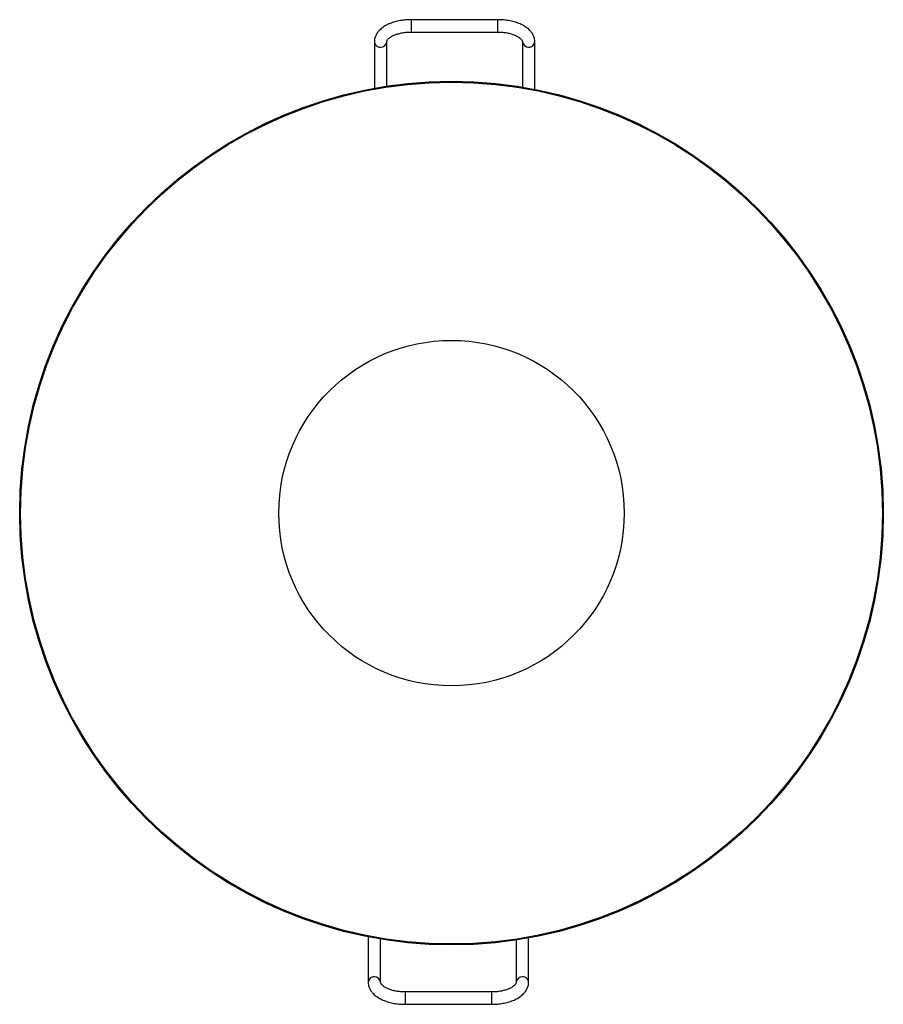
# Paper-space layout '_Superior' of a CAD drawing. Header units: millimetres. Extents: x -97.4 to -27.4, y -39.8 to 40.
import ezdxf

# ---------------------------------------------------------------- set-up
doc = ezdxf.new("R2010")
doc.units = ezdxf.units.MM

psp = doc.layouts.new('_Superior')

# ---------------------------------------------------------------- linework, layer by layer
at = {"color": 7, "linetype": 'Continuous', "lineweight": 25}
for p, q in [((-58.691, 39.994), (-65.691, 39.994)), ((-65.691, 38.994), (-65.691, 39.994)), ((-58.691, 38.994), (-58.691, 39.994)), ((-65.691, 38.994), (-58.691, 38.994)), ((-68.691, 38.206), (-68.691, 34.437)), ((-67.691, 34.604), (-67.691, 38.206)), ((-56.691, 38.206), (-56.691, 34.525)), ((-55.691, 34.343), (-55.691, 38.206)), ((-69.189, -34.343), (-69.189, -38.025)), ((-68.189, -38.025), (-68.189, -34.525)), ((-57.189, -34.604), (-57.189, -38.025)), ((-56.189, -38.025), (-56.189, -34.437)), ((-59.189, -38.812), (-66.189, -38.812)), ((-66.189, -38.812), (-66.189, -39.812)), ((-59.189, -38.812), (-59.189, -39.812)), ((-66.189, -39.812), (-59.189, -39.812))]:
    psp.add_line(p, q, dxfattribs=at)
for radius in [35, 34.924, 14]:
    psp.add_circle((-62.44, 0), radius, dxfattribs=at)
for centre, radius, start, end in [((-68.235, 38.232), 0.456, 183.20758, 275.55938), ((-68.158, 38.245), 0.468, 265.94324, 355.2222), ((-56.224, 38.245), 0.468, 184.77272, 274.05703), ((-56.147, 38.232), 0.456, 264.44067, 356.79161), ((-68.733, -38.051), 0.456, 84.44067, 176.79161), ((-68.656, -38.063), 0.468, 4.77272, 94.05703), ((-56.722, -38.063), 0.468, 85.94324, 175.2222), ((-56.645, -38.051), 0.456, 3.20758, 95.55938)]:
    psp.add_arc(centre, radius, start, end, dxfattribs=at)
for points, knots in [([(-65.691, 39.994), (-65.771, 39.993), (-66.002, 39.99), (-66.382, 39.955), (-66.817, 39.878), (-67.228, 39.762), (-67.609, 39.61), (-67.951, 39.419), (-68.231, 39.198), (-68.446, 38.956), (-68.592, 38.704), (-68.677, 38.451), (-68.687, 38.283), (-68.691, 38.206)], [0, 0, 0, 0, 0.0532281, 0.1534073, 0.2539982, 0.3552904, 0.4576729, 0.5614773, 0.6666364, 0.7589284, 0.8462414, 0.9298729, 1, 1, 1, 1]), ([(-55.691, 38.206), (-55.694, 38.272), (-55.702, 38.431), (-55.778, 38.677), (-55.919, 38.932), (-56.119, 39.167), (-56.378, 39.381), (-56.694, 39.571), (-57.061, 39.73), (-57.466, 39.854), (-57.897, 39.94), (-58.31, 39.987), (-58.576, 39.992), (-58.691, 39.994)], [0, 0, 0, 0, 0.06, 0.145903, 0.232578, 0.322943, 0.41847, 0.518403, 0.620389, 0.722159, 0.82323, 0.923717, 1, 1, 1, 1]), ([(-67.691, 38.206), (-67.691, 38.215), (-67.689, 38.243), (-67.672, 38.299), (-67.605, 38.402), (-67.477, 38.524), (-67.283, 38.65), (-67.036, 38.766), (-66.74, 38.865), (-66.405, 38.939), (-66.05, 38.985), (-65.808, 38.991), (-65.691, 38.994)], [0, 0, 0, 0, 0.054895, 0.1627374, 0.2623567, 0.3686727, 0.4721667, 0.5761641, 0.6818497, 0.789242, 0.8979317, 1, 1, 1, 1]), ([(-58.691, 38.994), (-58.626, 38.993), (-58.435, 38.99), (-58.122, 38.961), (-57.771, 38.898), (-57.454, 38.806), (-57.183, 38.694), (-56.969, 38.57), (-56.818, 38.446), (-56.729, 38.335), (-56.695, 38.256), (-56.692, 38.222), (-56.691, 38.206)], [0, 0, 0, 0, 0.0568277, 0.1664543, 0.2756345, 0.3837452, 0.4902811, 0.5948403, 0.6974555, 0.7994109, 0.9033589, 1, 1, 1, 1]), ([(-69.189, -38.025), (-69.186, -38.09), (-69.178, -38.25), (-69.102, -38.496), (-68.961, -38.75), (-68.761, -38.985), (-68.502, -39.199), (-68.186, -39.389), (-67.819, -39.548), (-67.414, -39.673), (-66.983, -39.759), (-66.57, -39.805), (-66.304, -39.81), (-66.189, -39.812)], [0, 0, 0, 0, 0.06, 0.145903, 0.232578, 0.322943, 0.41847, 0.518403, 0.620389, 0.722159, 0.82323, 0.923717, 1, 1, 1, 1]), ([(-66.189, -38.812), (-66.254, -38.811), (-66.445, -38.809), (-66.758, -38.78), (-67.109, -38.716), (-67.426, -38.625), (-67.697, -38.513), (-67.911, -38.389), (-68.062, -38.264), (-68.151, -38.154), (-68.185, -38.075), (-68.188, -38.041), (-68.189, -38.025)], [0, 0, 0, 0, 0.056828, 0.166454, 0.275635, 0.383745, 0.490281, 0.59484, 0.697455, 0.799411, 0.903359, 1, 1, 1, 1]), ([(-57.189, -38.025), (-57.189, -38.034), (-57.191, -38.061), (-57.208, -38.118), (-57.275, -38.221), (-57.403, -38.342), (-57.597, -38.469), (-57.844, -38.585), (-58.14, -38.683), (-58.475, -38.757), (-58.83, -38.804), (-59.072, -38.81), (-59.189, -38.812)], [0, 0, 0, 0, 0.054895, 0.1627374, 0.2623567, 0.3686727, 0.4721667, 0.5761641, 0.6818497, 0.789242, 0.8979317, 1, 1, 1, 1]), ([(-59.189, -39.812), (-59.109, -39.811), (-58.878, -39.808), (-58.498, -39.773), (-58.063, -39.696), (-57.652, -39.581), (-57.271, -39.428), (-56.929, -39.237), (-56.649, -39.017), (-56.434, -38.775), (-56.288, -38.522), (-56.203, -38.27), (-56.193, -38.101), (-56.189, -38.025)], [0, 0, 0, 0, 0.053228, 0.153407, 0.253998, 0.35529, 0.457673, 0.561477, 0.666636, 0.758928, 0.846241, 0.929873, 1, 1, 1, 1])]:
    psp.add_open_spline(points, degree=3, knots=knots, dxfattribs=at)

doc.saveas('drawing.dxf')
